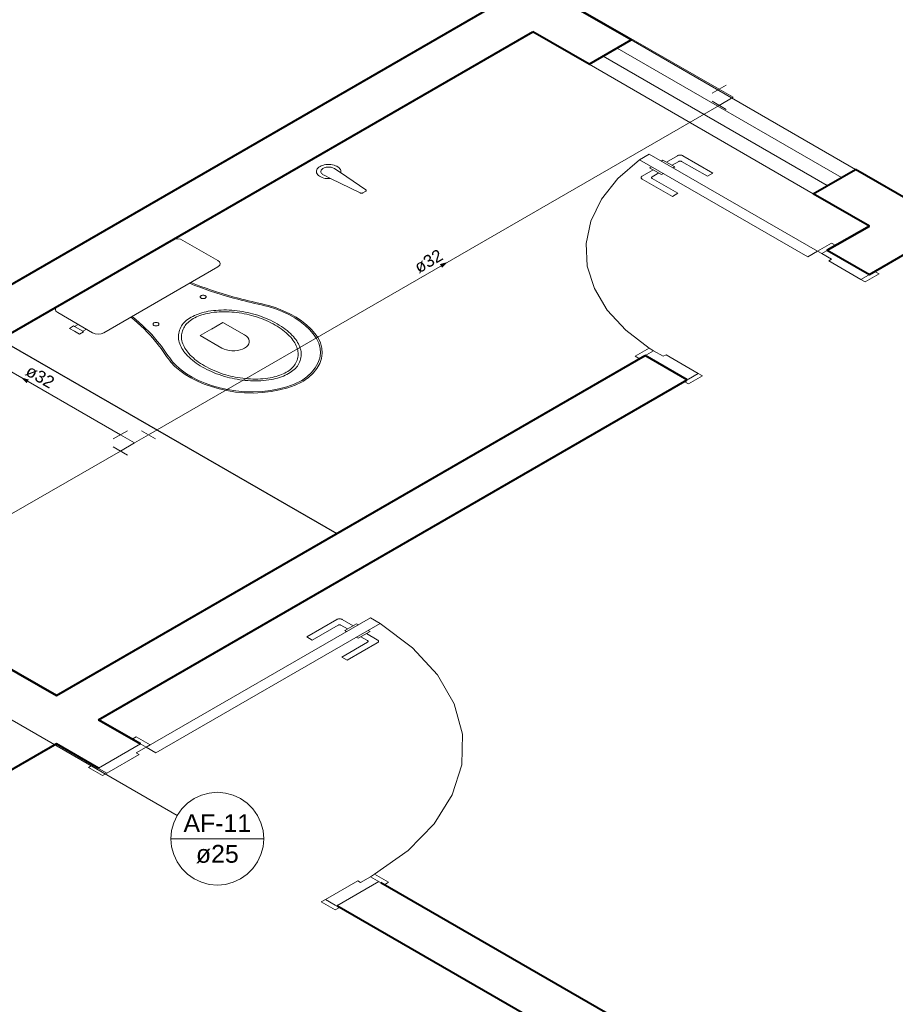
# Model space of a CAD drawing. Header units: millimetres. Extents: x 26 to 1362, y 24 to 358.
# Tile 166 of 256: x 807.06 to 812.47, y 299.61 to 305.7. Entities that reach past the tile are written whole.
import ezdxf

# ---------------------------------------------------------------- set-up
doc = ezdxf.new("R2010")
doc.units = ezdxf.units.MM
doc.linetypes.add('HIDDEN2', pattern=[4.7625, 3.175, -1.5875])
for name, color, linetype, lineweight in [('AF-Condutos', 4, 'Continuous', 5), ('AF-Conexões', 9, 'Continuous', 5), ('AF-Indicação coluna', 5, 'Continuous', 5), ('AF-Sentido conduto', 9, 'Continuous', 5), ('AF-Textos conduto', 7, 'Continuous', 5), ('MB_ALVENARIA', 7, 'Continuous', 40), ('MB_ESQUADRIA', 7, 'Continuous', 5), ('MB_MOBILIÁRIO', 8, 'Continuous', 13)]:
    doc.layers.add(name, color=color, linetype=linetype, lineweight=lineweight)
doc.layers.add('ARQ-PISO', color=8, linetype='Continuous')
doc.styles.add('arial', font='arial.ttf')

msp = doc.modelspace()

# ---------------------------------------------------------------- hatches: boundary and pattern name
at = {"layer": 'AF-Sentido conduto', "linetype": 'Continuous'}
for points in [[(809.7, 304.2011), (809.6517, 304.1881), (809.6646, 304.1657)], [(807.0633, 303.4879), (807.0986, 303.4525), (807.1116, 303.4749)]]:
    msp.add_hatch(color=256, dxfattribs=at).paths.add_polyline_path(points)

# ---------------------------------------------------------------- linework, layer by layer
at = {"layer": 'AF-Condutos'}
for p, q in [((811.3762, 305.2688), (805.2321, 308.8069)), ((807.8506, 303.1333), (811.3762, 305.1689)), ((807.6774, 303.1333), (806.5791, 303.7674)), ((805.9895, 302.0588), (807.6774, 303.0333))]:
    msp.add_line(p, q, dxfattribs=at)
at = {"layer": 'AF-Conexões'}
for p, q in [((811.3329, 305.2437), (811.4194, 305.2938)), ((811.4628, 305.2189), (811.3762, 305.2688)), ((811.4628, 305.2189), (811.3762, 305.1689)), ((811.4195, 305.1439), (811.3329, 305.1939)), ((807.6341, 303.1083), (807.7207, 303.1583)), ((807.8073, 303.1583), (807.8939, 303.1083)), ((807.764, 303.0833), (807.6774, 303.1333)), ((807.764, 303.0833), (807.8506, 303.1333)), ((807.7207, 303.0083), (807.6341, 303.0583)), ((807.764, 303.0833), (807.6774, 303.0333))]:
    msp.add_line(p, q, dxfattribs=at)
at = {"layer": 'AF-Indicação coluna'}
for p, q in [((808.0285, 300.7811), (806.9692, 301.3927)), ((807.9901, 300.6378), (808.5633, 300.6378))]:
    msp.add_line(p, q, dxfattribs=at)
msp.add_lwpolyline([(808.5633, 300.6378), (808.559, 300.6876), (808.546, 300.7359), (808.5249, 300.7811), (808.4963, 300.8221), (808.4609, 300.8574), (808.42, 300.8861), (808.3747, 300.9072), (808.3265, 300.9201), (808.2767, 300.9245), (808.2269, 300.9201), (808.1787, 300.9072), (808.1334, 300.8861), (808.0925, 300.8574), (808.0571, 300.8221), (808.0285, 300.7811), (808.0074, 300.7359), (807.9944, 300.6876), (807.9901, 300.6378), (807.9944, 300.5881), (808.0074, 300.5398), (808.0285, 300.4945), (808.0571, 300.4536), (808.0925, 300.4183), (808.1334, 300.3896), (808.1787, 300.3685), (808.2269, 300.3556), (808.2767, 300.3512), (808.3265, 300.3556), (808.3747, 300.3685), (808.42, 300.3896), (808.4609, 300.4183), (808.4963, 300.4536), (808.5249, 300.4945), (808.546, 300.5398), (808.559, 300.5881), (808.5633, 300.6378)], dxfattribs=at)
at = {"layer": 'AF-Sentido conduto'}
for points in [[(809.5268, 304.1011), (809.7, 304.2011)], [(807.2365, 303.3879), (807.0633, 303.4879)]]:
    msp.add_lwpolyline(points, dxfattribs=at)
at = {"layer": 'ARQ-PISO'}
msp.add_lwpolyline([(806.9356, 303.7233), (809.0141, 302.5233)], dxfattribs=at)
at = {"layer": 'MB_ALVENARIA'}
for p, q in [((810.8328, 305.5733), (809.0574, 306.5983)), ((810.5729, 305.4233), (810.2265, 305.6233)), ((814.6086, 303.3933), (812.2184, 304.7733)), ((812.305, 304.4233), (811.9586, 304.6233)), ((807.5419, 301.3733), (807.8017, 301.2233))]:
    msp.add_line(p, q, dxfattribs=at)
for points in [[(802.3457, 301.3733), (809.9667, 305.7733)], [(805.2036, 302.7233), (810.2265, 305.6233)], [(810.5729, 305.4233), (810.8328, 305.5733)], [(811.9586, 304.6233), (812.2184, 304.7733)], [(812.0452, 304.2733), (812.305, 304.4233)], [(812.305, 304.4233), (812.0452, 304.2733), (812.305, 304.1233)], [(812.305, 304.1233), (812.5648, 304.2733)], [(807.282, 301.5233), (810.9194, 303.6233)], [(811.1792, 303.4733), (810.9194, 303.6233)], [(807.5419, 301.3733), (811.1792, 303.4733)], [(807.282, 301.5233), (806.9356, 301.7233)], [(806.9356, 301.7233), (807.282, 301.5233)], [(807.8017, 301.2233), (807.5419, 301.3733)], [(807.282, 301.2233), (804.684, 299.7233)], [(807.5419, 301.0733), (807.282, 301.2233)], [(817.6397, 295.5433), (809.2869, 300.3658)], [(818.194, 294.9233), (809.0141, 300.2233)]]:
    msp.add_lwpolyline(points, dxfattribs=at)
at = {"layer": 'MB_ESQUADRIA'}
for p, q in [((811.0517, 304.8188), (811.1186, 304.8574)), ((811.0517, 304.8188), (811.1186, 304.8574)), ((811.1532, 304.8575), (811.3386, 304.7505)), ((811.1532, 304.8575), (811.3386, 304.7505)), ((811.0189, 304.825), (811.0299, 304.8313)), ((811.0189, 304.825), (811.0299, 304.8313)), ((811.0299, 304.8313), (811.1038, 304.7887)), ((811.0299, 304.8313), (811.1038, 304.7887)), ((811.1273, 304.8224), (811.0863, 304.7988)), ((811.1273, 304.8224), (811.0863, 304.7988)), ((811.304, 304.7305), (811.1446, 304.8225)), ((811.304, 304.7305), (811.1446, 304.8225)), ((810.9691, 304.7711), (810.9022, 304.7324)), ((810.9691, 304.7711), (810.9022, 304.7324)), ((810.9583, 304.79), (810.9473, 304.7836)), ((810.9583, 304.79), (810.9473, 304.7836)), ((810.9473, 304.7836), (811.0212, 304.741)), ((810.9473, 304.7836), (811.0212, 304.741)), ((810.9628, 304.7274), (811.0038, 304.7511)), ((810.9628, 304.7274), (811.0038, 304.7511)), ((811.0212, 304.741), (811.0322, 304.7474)), ((811.0212, 304.741), (811.0322, 304.7474)), ((811.1038, 304.7887), (811.0928, 304.7824)), ((811.1038, 304.7887), (811.0928, 304.7824)), ((811.3386, 304.7505), (811.304, 304.7305)), ((811.3386, 304.7505), (811.304, 304.7305)), ((810.9022, 304.7124), (811.0877, 304.6055)), ((810.9022, 304.7124), (811.0877, 304.6055)), ((811.1223, 304.6255), (810.9629, 304.7174)), ((811.1223, 304.6255), (810.9629, 304.7174)), ((811.0877, 304.6055), (811.1223, 304.6255)), ((811.0877, 304.6055), (811.1223, 304.6255)), ((812.0105, 304.2533), (812.0538, 304.2783)), ((812.0105, 304.2533), (812.0538, 304.2783)), ((812.0105, 304.2533), (812.0538, 304.2783)), ((812.0105, 304.2533), (812.0538, 304.2783)), ((812.0712, 304.2183), (812.0105, 304.2533)), ((812.0712, 304.2183), (812.0105, 304.2533)), ((812.0712, 304.2183), (812.0105, 304.2533)), ((812.0712, 304.2183), (812.0105, 304.2533)), ((812.0712, 304.2183), (812.0538, 304.2083)), ((812.0712, 304.2183), (812.0538, 304.2083)), ((812.0712, 304.2183), (812.0538, 304.2083)), ((812.0712, 304.2183), (812.0538, 304.2083)), ((812.0538, 304.2083), (812.2531, 304.0933)), ((812.0538, 304.2083), (812.2531, 304.0933)), ((812.0538, 304.2083), (812.2531, 304.0933)), ((812.0538, 304.2083), (812.2531, 304.0933)), ((812.2531, 304.0933), (812.3137, 304.1283)), ((812.2531, 304.0933), (812.3137, 304.1283)), ((812.2531, 304.0933), (812.3137, 304.1283)), ((812.2531, 304.0933), (812.3137, 304.1283)), ((810.9713, 303.6533), (810.928, 303.6283)), ((810.9713, 303.6533), (810.928, 303.6283)), ((811.0319, 303.6183), (810.9713, 303.6533)), ((811.0319, 303.6183), (810.9713, 303.6533)), ((811.0319, 303.6183), (811.0493, 303.6283)), ((811.0319, 303.6183), (811.0493, 303.6283)), ((811.0493, 303.6283), (811.2483, 303.5132)), ((811.0493, 303.6283), (811.2483, 303.5132)), ((811.2483, 303.5132), (811.1877, 303.4782)), ((811.2483, 303.5132), (811.1877, 303.4782)), ((809.0141, 301.9924), (808.8287, 301.8855)), ((809.1157, 301.9538), (809.0488, 301.9924)), ((808.8633, 301.8655), (809.0228, 301.9574)), ((809.0401, 301.9574), (809.081, 301.9338)), ((809.1374, 301.9663), (809.0635, 301.9237)), ((809.1484, 301.96), (809.1374, 301.9663)), ((808.8287, 301.8855), (808.8633, 301.8655)), ((809.0635, 301.9237), (809.0745, 301.9173)), ((809.1461, 301.876), (809.1351, 301.8823)), ((809.22, 301.9186), (809.1461, 301.876)), ((809.2045, 301.8624), (809.1636, 301.886)), ((809.1982, 301.906), (809.2651, 301.8674)), ((809.209, 301.9249), (809.22, 301.9186)), ((809.0451, 301.7604), (809.2045, 301.8524)), ((809.2651, 301.8474), (809.0797, 301.7404)), ((809.0797, 301.7404), (809.0451, 301.7604)), ((807.8017, 301.2233), (807.5419, 301.0733)), ((807.7758, 301.1682), (807.8364, 301.2032)), ((807.7758, 301.1682), (807.8364, 301.2032)), ((807.8364, 301.2032), (807.7931, 301.2283)), ((807.8364, 301.2032), (807.7931, 301.2283)), ((807.7931, 301.1582), (807.5938, 301.0433)), ((807.7931, 301.1582), (807.5938, 301.0433)), ((807.7758, 301.1682), (807.7931, 301.1582)), ((807.7758, 301.1682), (807.7931, 301.1582)), ((807.5938, 301.0433), (807.5332, 301.0783)), ((807.5938, 301.0433), (807.5332, 301.0783)), ((809.144, 300.3783), (808.945, 300.2632)), ((809.1614, 300.3682), (809.1441, 300.3782)), ((809.1614, 300.3682), (809.222, 300.4032)), ((809.222, 300.4033), (809.2653, 300.3783)), ((808.945, 300.2632), (809.0056, 300.2282))]:
    msp.add_line(p, q, dxfattribs=at)
at = {"layer": 'MB_ESQUADRIA', "linetype": 'HIDDEN2'}
for points in [[(812.1318, 304.7233), (810.7461, 305.5233)], [(812.2184, 304.7733), (810.8328, 305.5733)], [(812.0452, 304.6733), (810.6595, 305.4733)], [(811.9586, 304.6233), (810.5729, 305.4233)], [(810.8847, 304.8333), (810.7513, 304.7161), (810.6503, 304.5887), (810.5842, 304.4538), (810.5544, 304.3146), (810.5617, 304.1745), (810.6059, 304.0367), (810.6859, 303.9043), (810.8, 303.7806), (810.9454, 303.6683)], [(810.8847, 304.8333), (810.7513, 304.7161), (810.6503, 304.5887), (810.5842, 304.4538), (810.5544, 304.3146), (810.5617, 304.1745), (810.6059, 304.0367), (810.6859, 303.9043), (810.8, 303.7806), (810.9454, 303.6683)], [(809.248, 300.4183), (809.4547, 300.5653), (809.6161, 300.7301), (809.7278, 300.9081), (809.7866, 301.0944), (809.791, 301.2837), (809.7407, 301.4708), (809.6371, 301.6505), (809.4833, 301.8177), (809.2833, 301.9678)]]:
    msp.add_lwpolyline(points, dxfattribs=at)
at = {"layer": 'MB_ESQUADRIA'}
for points in [[(810.8847, 304.8333), (811.9239, 304.2333), (811.9845, 304.2683), (810.9453, 304.8683), (810.8847, 304.8333)], [(811.1532, 304.8575), (811.1499, 304.859), (811.1462, 304.8603), (811.1422, 304.8611), (811.138, 304.8615), (811.1338, 304.8615), (811.1295, 304.8611), (811.1255, 304.8603), (811.1218, 304.859), (811.1186, 304.8574)], [(811.1532, 304.8575), (811.1499, 304.859), (811.1462, 304.8603), (811.1422, 304.8611), (811.138, 304.8615), (811.1338, 304.8615), (811.1295, 304.8611), (811.1255, 304.8603), (811.1218, 304.859), (811.1186, 304.8574)], [(811.1446, 304.8225), (811.1438, 304.8229), (811.1429, 304.8232), (811.142, 304.8236), (811.1411, 304.8239), (811.1401, 304.8241), (811.1391, 304.8243), (811.138, 304.8244), (811.137, 304.8245), (811.1359, 304.8245), (811.1349, 304.8245), (811.1338, 304.8244), (811.1327, 304.8243), (811.1317, 304.8241), (811.1307, 304.8239), (811.1298, 304.8236), (811.1289, 304.8232), (811.128, 304.8229), (811.1273, 304.8224)], [(811.1446, 304.8225), (811.1438, 304.8229), (811.1429, 304.8232), (811.142, 304.8236), (811.1411, 304.8239), (811.1401, 304.8241), (811.1391, 304.8243), (811.138, 304.8244), (811.137, 304.8245), (811.1359, 304.8245), (811.1349, 304.8245), (811.1338, 304.8244), (811.1327, 304.8243), (811.1317, 304.8241), (811.1307, 304.8239), (811.1298, 304.8236), (811.1289, 304.8232), (811.128, 304.8229), (811.1273, 304.8224)], [(810.9022, 304.7324), (810.8995, 304.7305), (810.8973, 304.7284), (810.8959, 304.7261), (810.8951, 304.7236), (810.8951, 304.7212), (810.8959, 304.7187), (810.8974, 304.7164), (810.8995, 304.7143), (810.9022, 304.7124)], [(810.9022, 304.7324), (810.8995, 304.7305), (810.8973, 304.7284), (810.8959, 304.7261), (810.8951, 304.7236), (810.8951, 304.7212), (810.8959, 304.7187), (810.8974, 304.7164), (810.8995, 304.7143), (810.9022, 304.7124)], [(810.9628, 304.7274), (810.9615, 304.7265), (810.9604, 304.7254), (810.9597, 304.7243), (810.9593, 304.723), (810.9593, 304.7218), (810.9597, 304.7206), (810.9604, 304.7194), (810.9615, 304.7184), (810.9629, 304.7174)], [(810.9628, 304.7274), (810.9615, 304.7265), (810.9604, 304.7254), (810.9597, 304.7243), (810.9593, 304.723), (810.9593, 304.7218), (810.9597, 304.7206), (810.9604, 304.7194), (810.9615, 304.7184), (810.9629, 304.7174)], [(812.0538, 304.2783), (812.0971, 304.3033), (812.0711, 304.3183), (811.9845, 304.2683), (812.0105, 304.2533), (812.0105, 304.2533)], [(812.0538, 304.2783), (812.0971, 304.3033), (812.0711, 304.3183), (811.9845, 304.2683), (812.0105, 304.2533), (812.0105, 304.2533)], [(812.0538, 304.2783), (812.0971, 304.3033), (812.0711, 304.3183), (811.9845, 304.2683), (812.0105, 304.2533), (812.0105, 304.2533)], [(812.0538, 304.2783), (812.0971, 304.3033), (812.0711, 304.3183), (811.9845, 304.2683), (812.0105, 304.2533), (812.0105, 304.2533)], [(812.2531, 304.0933), (812.2791, 304.0783), (812.3657, 304.1283), (812.3397, 304.1433), (812.3137, 304.1283)], [(812.2531, 304.0933), (812.2791, 304.0783), (812.3657, 304.1283), (812.3397, 304.1433), (812.3137, 304.1283)], [(812.2531, 304.0933), (812.2791, 304.0783), (812.3657, 304.1283), (812.3397, 304.1433), (812.3137, 304.1283)], [(812.2531, 304.0933), (812.2791, 304.0783), (812.3657, 304.1283), (812.3397, 304.1433), (812.3137, 304.1283)], [(810.928, 303.6283), (810.8847, 303.6033), (810.8588, 303.6183), (810.9454, 303.6683), (810.9713, 303.6533), (810.9713, 303.6533)], [(810.928, 303.6283), (810.8847, 303.6033), (810.8588, 303.6183), (810.9454, 303.6683), (810.9713, 303.6533), (810.9713, 303.6533)], [(811.2483, 303.5132), (811.2743, 303.4982), (811.1877, 303.4482), (811.1617, 303.4632), (811.1877, 303.4782)], [(811.2483, 303.5132), (811.2743, 303.4982), (811.1877, 303.4482), (811.1617, 303.4632), (811.1877, 303.4782)], [(807.897, 301.1682), (809.2827, 301.9682), (809.222, 302.0032), (807.8364, 301.2032), (807.897, 301.1682)], [(809.0488, 301.9924), (809.0455, 301.994), (809.0418, 301.9952), (809.0378, 301.9961), (809.0336, 301.9965), (809.0293, 301.9965), (809.0251, 301.9961), (809.0211, 301.9952), (809.0174, 301.994), (809.0141, 301.9924)], [(809.0401, 301.9574), (809.0393, 301.9578), (809.0384, 301.9582), (809.0375, 301.9585), (809.0366, 301.9588), (809.0356, 301.9591), (809.0346, 301.9592), (809.0335, 301.9594), (809.0325, 301.9595), (809.0314, 301.9595), (809.0304, 301.9595), (809.0293, 301.9594), (809.0283, 301.9592), (809.0272, 301.9591), (809.0262, 301.9588), (809.0253, 301.9585), (809.0244, 301.9582), (809.0235, 301.9578), (809.0228, 301.9574)], [(809.2045, 301.8524), (809.2052, 301.8528), (809.2059, 301.8533), (809.2064, 301.8539), (809.2069, 301.8544), (809.2073, 301.855), (809.2077, 301.8556), (809.2079, 301.8562), (809.208, 301.8568), (809.2081, 301.8574), (809.208, 301.858), (809.2079, 301.8586), (809.2077, 301.8592), (809.2073, 301.8598), (809.2069, 301.8604), (809.2064, 301.8609), (809.2059, 301.8614), (809.2052, 301.8619), (809.2045, 301.8624)], [(809.2651, 301.8474), (809.2678, 301.8493), (809.27, 301.8514), (809.2714, 301.8537), (809.2722, 301.8561), (809.2722, 301.8586), (809.2715, 301.861), (809.27, 301.8633), (809.2679, 301.8655), (809.2651, 301.8674)], [(807.7931, 301.2282), (807.7498, 301.2532), (807.7758, 301.2682), (807.8624, 301.2182), (807.8364, 301.2032), (807.8364, 301.2032)], [(807.7931, 301.2282), (807.7498, 301.2532), (807.7758, 301.2682), (807.8624, 301.2182), (807.8364, 301.2032), (807.8364, 301.2032)], [(807.5938, 301.0433), (807.5678, 301.0283), (807.4812, 301.0783), (807.5072, 301.0933), (807.5332, 301.0783)], [(807.5938, 301.0433), (807.5678, 301.0283), (807.4812, 301.0783), (807.5072, 301.0933), (807.5332, 301.0783)], [(809.2653, 300.3782), (809.3086, 300.3533), (809.3346, 300.3683), (809.248, 300.4183), (809.222, 300.4033), (809.222, 300.4032)], [(809.0141, 300.2233), (809.2739, 300.3733)], [(808.945, 300.2632), (808.919, 300.2482), (809.0056, 300.1982), (809.0316, 300.2132), (809.0056, 300.2282)]]:
    msp.add_lwpolyline(points, dxfattribs=at)
at = {"layer": 'MB_MOBILIÁRIO'}
for p, q in [((808.9361, 304.7376), (808.9759, 304.7179)), ((809.0036, 304.7765), (809.0377, 304.7535)), ((809.0377, 304.7535), (809.1941, 304.648)), ((808.9749, 304.7168), (809.1587, 304.6276)), ((809.1753, 304.628), (809.1934, 304.6384)), ((807.2909, 303.9284), (807.9963, 304.3357))]:
    msp.add_line(p, q, dxfattribs=at)
for points in [[(809.0396, 304.7541), (809.0403, 304.7601), (809.0395, 304.7662), (809.0374, 304.7721), (809.0338, 304.7778), (809.0289, 304.7831), (809.0228, 304.788), (809.0155, 304.7924), (809.0073, 304.7962), (808.9983, 304.7992), (808.9886, 304.8015), (808.9784, 304.8031), (808.968, 304.8037), (808.9576, 304.8036), (808.9472, 304.8026), (808.9372, 304.8008), (808.9277, 304.7983), (808.9189, 304.795), (808.911, 304.791), (808.9042, 304.7864), (808.8984, 304.7814), (808.894, 304.7759), (808.8909, 304.7701), (808.8892, 304.7641), (808.8889, 304.7581), (808.8901, 304.7521), (808.8928, 304.7462), (808.8968, 304.7406), (808.9021, 304.7354), (808.9086, 304.7307), (808.9161, 304.7265), (808.9246, 304.7229), (808.9339, 304.7201), (808.9438, 304.7181), (808.954, 304.7168), (808.9645, 304.7164), (808.9749, 304.7168)], [(809.0036, 304.7765), (808.9997, 304.7793), (808.9951, 304.7817), (808.9901, 304.7838), (808.9847, 304.7855), (808.9789, 304.7867), (808.9729, 304.7876), (808.9668, 304.788), (808.9606, 304.7879), (808.9545, 304.7874), (808.9486, 304.7864), (808.9429, 304.785), (808.9376, 304.7832), (808.9327, 304.781), (808.9283, 304.7785), (808.9245, 304.7757), (808.9214, 304.7726), (808.919, 304.7693), (808.9173, 304.7659), (808.9164, 304.7624), (808.9163, 304.7588), (808.917, 304.7553), (808.9185, 304.7518), (808.9207, 304.7485), (808.9236, 304.7453), (808.9272, 304.7425), (808.9314, 304.7398), (808.9361, 304.7376)], [(809.1587, 304.6276), (809.1603, 304.6269), (809.1622, 304.6264), (809.1641, 304.6261), (809.1661, 304.6259), (809.1681, 304.626), (809.1701, 304.6262), (809.172, 304.6266), (809.1738, 304.6272), (809.1753, 304.628)], [(809.1934, 304.6384), (809.1947, 304.6393), (809.1958, 304.6403), (809.1965, 304.6414), (809.1969, 304.6426), (809.197, 304.6437), (809.1967, 304.6449), (809.1962, 304.646), (809.1953, 304.6471), (809.1941, 304.648)], [(807.9963, 304.3357), (807.9963, 304.3357), (808.0125, 304.3421), (808.0298, 304.3436), (808.0484, 304.3414), (808.0645, 304.335), (808.279, 304.2111), (808.279, 304.2111), (808.2902, 304.2018), (808.2939, 304.1911), (808.2914, 304.1811), (808.2803, 304.1718), (807.9269, 303.9678)], [(808.1055, 304.0694), (808.1055, 304.0694), (808.1039, 304.0699)], [(808.1055, 304.0694), (808.1369, 304.0569), (808.1687, 304.0448), (808.201, 304.033), (808.2337, 304.0216), (808.2668, 304.0106), (808.3002, 304), (808.3341, 303.9898), (808.3682, 303.98), (808.4028, 303.9706)], [(808.1121, 304.0749), (808.1434, 304.0625), (808.175, 304.0504), (808.2071, 304.0387), (808.2396, 304.0274), (808.2725, 304.0165), (808.3057, 304.0059), (808.3393, 303.9958), (808.3733, 303.986), (808.4076, 303.9767)], [(807.2909, 303.9284), (807.2909, 303.9284), (807.2797, 303.9191), (807.276, 303.9084), (807.2797, 303.8976), (807.2909, 303.8883), (807.5054, 303.7645), (807.5054, 303.7645), (807.5215, 303.758), (807.5401, 303.7559), (807.5587, 303.758), (807.5748, 303.7645), (807.9269, 303.9678)], [(808.2022, 303.9928), (808.1997, 303.994), (808.1969, 303.9949), (808.1939, 303.9956), (808.1907, 303.9959), (808.1875, 303.9959), (808.1844, 303.9956), (808.1814, 303.9949), (808.1786, 303.994), (808.1761, 303.9928), (808.1741, 303.9914), (808.1725, 303.9898), (808.1714, 303.9881), (808.1708, 303.9862), (808.1708, 303.9844), (808.1714, 303.9826), (808.1725, 303.9808), (808.1741, 303.9792), (808.1761, 303.9778), (808.1786, 303.9766), (808.1814, 303.9757), (808.1844, 303.975), (808.1875, 303.9747), (808.1907, 303.9747), (808.1939, 303.975), (808.1969, 303.9757), (808.1997, 303.9766), (808.2022, 303.9778), (808.2042, 303.9792), (808.2058, 303.9808), (808.2069, 303.9826), (808.2075, 303.9844), (808.2075, 303.9862), (808.2069, 303.9881), (808.2058, 303.9898), (808.2042, 303.9914), (808.2022, 303.9928)], [(808.4028, 303.9706), (808.4236, 303.9656), (808.4445, 303.9606), (808.4654, 303.9556), (808.4863, 303.9506), (808.5072, 303.9456), (808.5281, 303.9407), (808.549, 303.9357), (808.5699, 303.9307), (808.5908, 303.9258)], [(808.4076, 303.9767), (808.4285, 303.9717), (808.4493, 303.9667), (808.4701, 303.9618), (808.491, 303.9568), (808.5118, 303.9518), (808.5327, 303.9468), (808.5535, 303.9419), (808.5744, 303.9369), (808.5953, 303.932)], [(808.1141, 303.8597), (808.1046, 303.8538), (808.0956, 303.8477), (808.0871, 303.8413), (808.0794, 303.8346), (808.0722, 303.8277), (808.0658, 303.8206), (808.06, 303.8133), (808.0549, 303.8058), (808.0506, 303.7981), (808.0506, 303.7981), (808.0506, 303.7981), (808.0506, 303.7981), (808.0463, 303.7891), (808.0427, 303.7799), (808.0399, 303.7706), (808.0379, 303.7613), (808.0366, 303.7519), (808.036, 303.7425), (808.0363, 303.7331), (808.0373, 303.7238), (808.039, 303.7144), (808.039, 303.7144), (808.039, 303.7144), (808.039, 303.7144), (808.0415, 303.7048), (808.0447, 303.6953), (808.0485, 303.6858), (808.0529, 303.6764), (808.058, 303.6671), (808.0636, 303.658), (808.0699, 303.649), (808.0767, 303.6401), (808.0842, 303.6314), (808.0842, 303.6314), (808.0842, 303.6314), (808.0842, 303.6314), (808.0932, 303.6218), (808.1027, 303.6123), (808.1128, 303.6031), (808.1235, 303.5941), (808.1347, 303.5853), (808.1464, 303.5767), (808.1586, 303.5683), (808.1712, 303.5602), (808.1844, 303.5523), (808.1844, 303.5523), (808.1844, 303.5523), (808.1844, 303.5523), (808.198, 303.5447), (808.212, 303.5374), (808.2265, 303.5304), (808.2414, 303.5236), (808.2567, 303.5172), (808.2723, 303.511), (808.2883, 303.5052), (808.3047, 303.4997), (808.3213, 303.4945), (808.3213, 303.4945), (808.3213, 303.4945), (808.3213, 303.4945), (808.3364, 303.4902), (808.3518, 303.4862), (808.3674, 303.4826), (808.3832, 303.4793), (808.3993, 303.4764), (808.4155, 303.4739), (808.4319, 303.4717), (808.4485, 303.4699), (808.4651, 303.4684), (808.4651, 303.4684), (808.4651, 303.4684), (808.4651, 303.4684), (808.4813, 303.4674), (808.4975, 303.4668), (808.5138, 303.4667), (808.5301, 303.467), (808.5463, 303.4677), (808.5625, 303.4689), (808.5785, 303.4705), (808.5944, 303.4726), (808.6101, 303.4751), (808.6101, 303.4751), (808.6101, 303.4751), (808.6101, 303.4751), (808.6233, 303.4776), (808.6363, 303.4805), (808.649, 303.4839), (808.6613, 303.4876), (808.6733, 303.4917), (808.6848, 303.4962), (808.696, 303.5011), (808.7066, 303.5062), (808.7167, 303.5118), (808.7167, 303.5118), (808.7167, 303.5118), (808.7167, 303.5118), (808.7263, 303.5176), (808.7353, 303.5238), (808.7437, 303.5302), (808.7515, 303.5368), (808.7586, 303.5437), (808.7651, 303.5509), (808.7709, 303.5582), (808.7759, 303.5657), (808.7803, 303.5733), (808.7803, 303.5733), (808.7803, 303.5733), (808.7803, 303.5733), (808.7846, 303.5824), (808.7881, 303.5916), (808.7909, 303.6008), (808.793, 303.6102), (808.7943, 303.6195), (808.7948, 303.6289), (808.7946, 303.6383), (808.7936, 303.6477), (808.7918, 303.657), (808.7918, 303.657), (808.7918, 303.657), (808.7918, 303.657), (808.7893, 303.6667), (808.7861, 303.6762), (808.7823, 303.6857), (808.7779, 303.695), (808.7729, 303.7043), (808.7672, 303.7135), (808.761, 303.7225), (808.7541, 303.7313), (808.7466, 303.7401), (808.7466, 303.7401), (808.7466, 303.7401), (808.7466, 303.7401), (808.7377, 303.7497), (808.7281, 303.7591), (808.718, 303.7683), (808.7073, 303.7774), (808.6962, 303.7862), (808.6845, 303.7948), (808.6723, 303.8031), (808.6596, 303.8113), (808.6465, 303.8191), (808.6465, 303.8191), (808.6465, 303.8191), (808.6465, 303.8191), (808.6328, 303.8267), (808.6188, 303.834), (808.6043, 303.8411), (808.5894, 303.8478), (808.5742, 303.8543), (808.5585, 303.8604), (808.5425, 303.8663), (808.5262, 303.8718), (808.5095, 303.877), (808.5095, 303.877), (808.5095, 303.877), (808.5095, 303.877), (808.4944, 303.8813), (808.4791, 303.8852), (808.4634, 303.8888), (808.4476, 303.8921), (808.4315, 303.895), (808.4153, 303.8976), (808.3989, 303.8998), (808.3824, 303.9016), (808.3657, 303.903), (808.3657, 303.903), (808.3657, 303.903), (808.3657, 303.903), (808.3496, 303.9041), (808.3333, 303.9046), (808.317, 303.9048), (808.3008, 303.9045), (808.2845, 303.9037), (808.2684, 303.9025), (808.2523, 303.9009), (808.2364, 303.8989), (808.2207, 303.8964), (808.2207, 303.8964), (808.2207, 303.8964), (808.2207, 303.8964), (808.2075, 303.8939), (808.1945, 303.8909), (808.1818, 303.8876), (808.1695, 303.8839), (808.1575, 303.8797), (808.146, 303.8753), (808.1349, 303.8704), (808.1243, 303.8652), (808.1141, 303.8597), (808.1141, 303.8597), (808.1141, 303.8597)], [(808.1282, 303.8515), (808.1193, 303.8461), (808.1108, 303.8403), (808.103, 303.8343), (808.0957, 303.8281), (808.089, 303.8217), (808.083, 303.815), (808.0776, 303.8081), (808.0728, 303.8011), (808.0688, 303.794), (808.0688, 303.794), (808.0688, 303.794), (808.0688, 303.794), (808.0647, 303.7854), (808.0613, 303.7767), (808.0587, 303.7679), (808.0567, 303.7591), (808.0555, 303.7502), (808.055, 303.7413), (808.0552, 303.7324), (808.0562, 303.7235), (808.0578, 303.7147), (808.0578, 303.7147), (808.0578, 303.7147), (808.0578, 303.7147), (808.0602, 303.7055), (808.0633, 303.6964), (808.0669, 303.6874), (808.0711, 303.6785), (808.0759, 303.6696), (808.0813, 303.6609), (808.0873, 303.6523), (808.0938, 303.6438), (808.1009, 303.6355), (808.1009, 303.6355), (808.1009, 303.6355), (808.1009, 303.6355), (808.1096, 303.6263), (808.1187, 303.6172), (808.1284, 303.6084), (808.1386, 303.5997), (808.1494, 303.5912), (808.1606, 303.583), (808.1723, 303.575), (808.1844, 303.5672), (808.1971, 303.5597), (808.1971, 303.5597), (808.1971, 303.5597), (808.1971, 303.5597), (808.2101, 303.5524), (808.2236, 303.5453), (808.2375, 303.5386), (808.2518, 303.5321), (808.2664, 303.5259), (808.2814, 303.52), (808.2968, 303.5144), (808.3125, 303.5091), (808.3284, 303.5042), (808.3284, 303.5042), (808.3284, 303.5042), (808.3284, 303.5042), (808.3428, 303.5001), (808.3575, 303.4963), (808.3724, 303.4928), (808.3875, 303.4897), (808.4028, 303.4869), (808.4183, 303.4845), (808.434, 303.4824), (808.4497, 303.4807), (808.4656, 303.4793), (808.4656, 303.4793), (808.4656, 303.4793), (808.4656, 303.4793), (808.4809, 303.4783), (808.4963, 303.4778), (808.5117, 303.4776), (808.5272, 303.4779), (808.5425, 303.4786), (808.5578, 303.4798), (808.573, 303.4813), (808.5881, 303.4832), (808.603, 303.4856), (808.603, 303.4856), (808.603, 303.4856), (808.603, 303.4856), (808.6153, 303.4879), (808.6275, 303.4907), (808.6393, 303.4938), (808.6509, 303.4973), (808.662, 303.5011), (808.6728, 303.5053), (808.6832, 303.5099), (808.6932, 303.5147), (808.7026, 303.5199), (808.7026, 303.5199), (808.7026, 303.5199), (808.7026, 303.5199), (808.7116, 303.5254), (808.72, 303.5311), (808.7279, 303.5371), (808.7351, 303.5433), (808.7418, 303.5498), (808.7479, 303.5565), (808.7533, 303.5633), (808.758, 303.5703), (808.7621, 303.5775), (808.7621, 303.5775), (808.7621, 303.5775), (808.7621, 303.5775), (808.7661, 303.586), (808.7695, 303.5947), (808.7722, 303.6035), (808.7741, 303.6123), (808.7753, 303.6212), (808.7758, 303.6301), (808.7756, 303.639), (808.7747, 303.6479), (808.773, 303.6568), (808.773, 303.6568), (808.773, 303.6568), (808.773, 303.6568), (808.7706, 303.6659), (808.7676, 303.675), (808.764, 303.6841), (808.7597, 303.693), (808.7549, 303.7018), (808.7495, 303.7106), (808.7436, 303.7192), (808.737, 303.7276), (808.7299, 303.7359), (808.7299, 303.7359), (808.7299, 303.7359), (808.7299, 303.7359), (808.7213, 303.7452), (808.7121, 303.7542), (808.7024, 303.7631), (808.6922, 303.7718), (808.6815, 303.7802), (808.6703, 303.7885), (808.6586, 303.7965), (808.6464, 303.8043), (808.6338, 303.8118), (808.6338, 303.8118), (808.6338, 303.8118), (808.6338, 303.8118), (808.6207, 303.8191), (808.6072, 303.8261), (808.5934, 303.8329), (808.5791, 303.8393), (808.5644, 303.8455), (808.5494, 303.8514), (808.5341, 303.857), (808.5184, 303.8623), (808.5024, 303.8673), (808.5024, 303.8673), (808.5024, 303.8673), (808.5024, 303.8673), (808.488, 303.8714), (808.4733, 303.8752), (808.4584, 303.8786), (808.4433, 303.8817), (808.428, 303.8845), (808.4125, 303.887), (808.3969, 303.8891), (808.3811, 303.8908), (808.3652, 303.8922), (808.3652, 303.8922), (808.3652, 303.8922), (808.3652, 303.8922), (808.3499, 303.8931), (808.3345, 303.8937), (808.3191, 303.8938), (808.3037, 303.8935), (808.2883, 303.8928), (808.273, 303.8917), (808.2578, 303.8902), (808.2428, 303.8882), (808.2279, 303.8859), (808.2279, 303.8859), (808.2279, 303.8859), (808.2279, 303.8859), (808.2155, 303.8835), (808.2034, 303.8808), (808.1915, 303.8777), (808.18, 303.8742), (808.1688, 303.8703), (808.158, 303.8661), (808.1476, 303.8616), (808.1377, 303.8567), (808.1282, 303.8515), (808.1282, 303.8515), (808.1282, 303.8515)], [(808.8883, 303.7295), (808.8693, 303.7571), (808.8463, 303.7836), (808.8195, 303.809), (808.789, 303.8329), (808.7552, 303.8552), (808.7182, 303.8758), (808.6782, 303.8945), (808.6357, 303.9112), (808.5908, 303.9258)], [(808.8993, 303.7317), (808.8796, 303.7598), (808.856, 303.7868), (808.8285, 303.8127), (808.7973, 303.837), (808.7628, 303.8598), (808.725, 303.8808), (808.6843, 303.9), (808.6409, 303.917), (808.5953, 303.932)], [(807.9114, 303.6902), (807.8952, 303.71), (807.8784, 303.7296), (807.8608, 303.7491), (807.8425, 303.7683), (807.8236, 303.7872), (807.804, 303.806), (807.7838, 303.8245), (807.7629, 303.8428), (807.7414, 303.8608)], [(807.7509, 303.8647), (807.7509, 303.8647), (807.7499, 303.8656)], [(807.922, 303.693), (807.9057, 303.713), (807.8887, 303.7327), (807.871, 303.7522), (807.8527, 303.7715), (807.8336, 303.7906), (807.8139, 303.8095), (807.7935, 303.8281), (807.7725, 303.8465), (807.7509, 303.8647)], [(807.9108, 303.8246), (807.9083, 303.8258), (807.9056, 303.8267), (807.9025, 303.8273), (807.8994, 303.8277), (807.8962, 303.8277), (807.893, 303.8273), (807.89, 303.8267), (807.8872, 303.8258), (807.8848, 303.8246), (807.8827, 303.8232), (807.8811, 303.8216), (807.88, 303.8198), (807.8794, 303.818), (807.8794, 303.8162), (807.88, 303.8143), (807.8811, 303.8126), (807.8827, 303.811), (807.8848, 303.8096), (807.8872, 303.8084), (807.89, 303.8074), (807.893, 303.8068), (807.8962, 303.8065), (807.8994, 303.8065), (807.9025, 303.8068), (807.9056, 303.8074), (807.9083, 303.8084), (807.9108, 303.8096), (807.9129, 303.811), (807.9145, 303.8126), (807.9156, 303.8143), (807.9161, 303.8162), (807.9161, 303.818), (807.9156, 303.8198), (807.9145, 303.8216), (807.9129, 303.8232), (807.9108, 303.8246)], [(808.4452, 303.7502), (808.3113, 303.8275), (808.2406, 303.7867)], [(807.4508, 303.7702), (807.4248, 303.7552), (807.3938, 303.7731), (807.3628, 303.791), (807.3888, 303.806), (807.3938, 303.8031), (807.4161, 303.816)], [(807.3938, 303.8031), (807.4458, 303.7731)], [(807.4458, 303.7731), (807.4682, 303.7859)], [(807.4508, 303.7702), (807.4458, 303.7731)], [(808.3051, 303.6693), (808.1712, 303.7466), (808.2418, 303.7874)], [(808.3051, 303.6693), (808.3183, 303.6629), (808.3333, 303.6579), (808.3495, 303.6545), (808.3665, 303.6527), (808.3838, 303.6527), (808.4008, 303.6545), (808.417, 303.6579), (808.4319, 303.6629), (808.4452, 303.6693), (808.4563, 303.6769), (808.4649, 303.6855), (808.4708, 303.6949), (808.4738, 303.7047), (808.4738, 303.7147), (808.4708, 303.7245), (808.4649, 303.7339), (808.4563, 303.7425), (808.4452, 303.7502)], [(808.7961, 303.4674), (808.8299, 303.4917), (808.8585, 303.5181), (808.8814, 303.5464), (808.8984, 303.5759), (808.9091, 303.6065), (808.9135, 303.6376), (808.9115, 303.6687), (808.903, 303.6995), (808.8883, 303.7295)], [(808.8047, 303.4629), (808.8394, 303.4878), (808.8687, 303.5149), (808.8922, 303.5439), (808.9096, 303.5742), (808.9206, 303.6056), (808.9251, 303.6374), (808.923, 303.6694), (808.9144, 303.7009), (808.8993, 303.7317)], [(807.9889, 303.5819), (807.9803, 303.5939), (807.9718, 303.606), (807.9632, 303.618), (807.9546, 303.6301), (807.9459, 303.6421), (807.9373, 303.6541), (807.9287, 303.6662), (807.9201, 303.6782), (807.9114, 303.6902)], [(807.9997, 303.5844), (807.9911, 303.5965), (807.9825, 303.6086), (807.9738, 303.6207), (807.9652, 303.6327), (807.9566, 303.6448), (807.948, 303.6569), (807.9393, 303.6689), (807.9307, 303.681), (807.922, 303.693)], [(807.9889, 303.5819), (808.0148, 303.5555), (808.0443, 303.5305), (808.0775, 303.507), (808.1139, 303.4852), (808.1534, 303.4652), (808.1956, 303.4472), (808.2403, 303.4314), (808.2871, 303.4177), (808.3358, 303.4064)], [(807.9997, 303.5844), (808.0248, 303.5586), (808.0537, 303.534), (808.0861, 303.5109), (808.1218, 303.4896), (808.1605, 303.47), (808.202, 303.4524), (808.2458, 303.4369), (808.2918, 303.4237), (808.3396, 303.4127)], [(808.3358, 303.4064), (808.3891, 303.3977), (808.4438, 303.3927), (808.4991, 303.3915), (808.5543, 303.394), (808.6085, 303.4004), (808.6611, 303.4105), (808.7112, 303.424), (808.7582, 303.441), (808.8014, 303.461)], [(808.3396, 303.4127), (808.3916, 303.4042), (808.4449, 303.3993), (808.4988, 303.3982), (808.5527, 303.4007), (808.6056, 303.4069), (808.6568, 303.4167), (808.7057, 303.4299), (808.7515, 303.4464), (808.7936, 303.466)]]:
    msp.add_lwpolyline(points, dxfattribs=at)

# ---------------------------------------------------------------- texts
at = {"layer": 'AF-Indicação coluna', "char_height": 0.11, "attachment_point": 8, "line_spacing_factor": 0.6, "style": 'arial'}
for s, insert, width in [('AF-11', (808.2767, 300.6791), 0.816943), ('ø25', (808.2767, 300.4865), 0.516943)]:
    msp.add_mtext(s, dxfattribs=dict(at, insert=insert, width=width))
at = {"layer": 'AF-Textos conduto', "char_height": 0.075, "width": 0.36186, "attachment_point": 8, "line_spacing_factor": 0.6, "style": 'arial'}
for insert, rotation in [((809.6008, 304.173), 30.00007), ((807.1625, 303.4597), 329.99993)]:
    msp.add_mtext('ø32', dxfattribs=dict(at, insert=insert, rotation=rotation))

doc.saveas('drawing.dxf')
